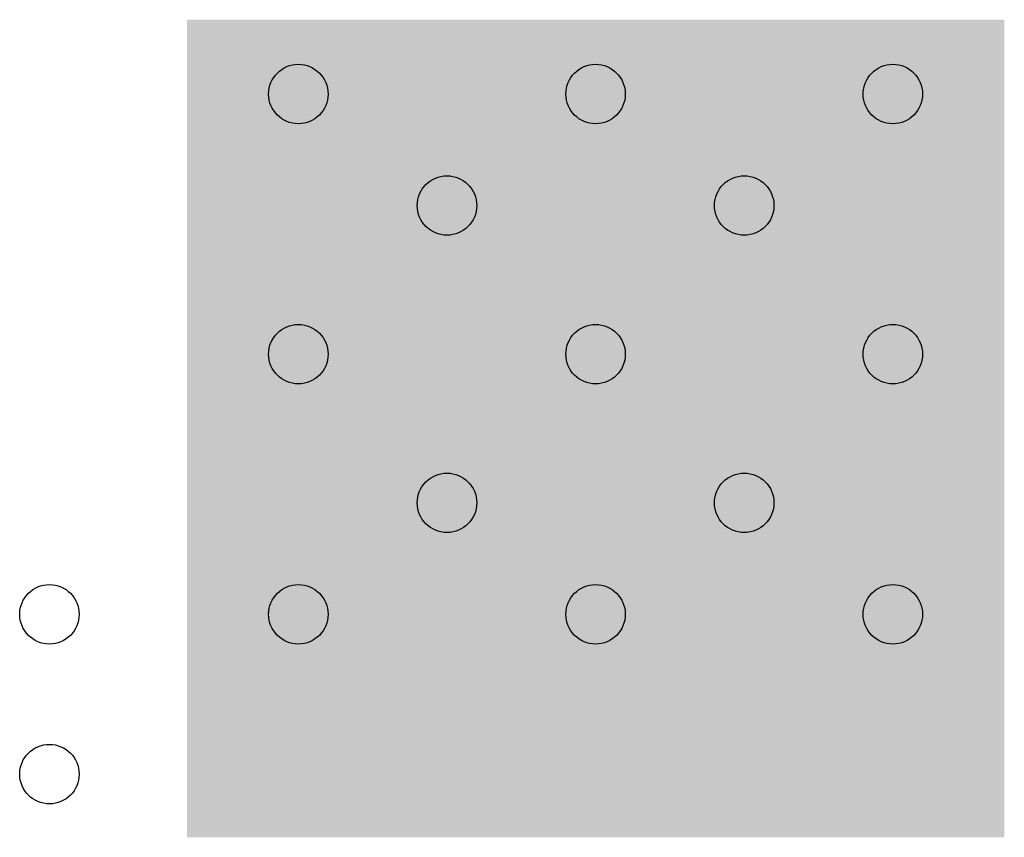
# Model space of a CAD drawing. Extents: x 0 to 23.8, y 0 to 22.7.
# Tile 6 of 14: x 10.6 to 14, y 9.3 to 12.1. Entities that reach past the tile are written whole.
import ezdxf

# ---------------------------------------------------------------- set-up
doc = ezdxf.new("R2010")
doc.units = 0
doc.layers.get('0').update_dxf_attribs({"linetype": 'CONTINUOUS'})
doc.layers.add('XIAOESP32C3_GBS', color=6, linetype='CONTINUOUS')
doc.layers.add('XIAOESP32C3_TXT', color=14, linetype='CONTINUOUS')

# ---------------------------------------------------------------- blocks, each defined once
blk = doc.blocks.new('SQUARE_17')
blk.add_solid([(1.397, 1.397), (1.397, -1.397), (-1.397, 1.397), (-1.397, -1.397)])
blk = doc.blocks.new('ROUND_24')
blk.add_circle((0, 0), 0.1016)

msp = doc.modelspace()

# ---------------------------------------------------------------- block references
at = {"layer": 'XIAOESP32C3_GBS'}
msp.add_blockref('SQUARE_17', (12.61618, 10.69086), dxfattribs=at)
at = {"layer": 'XIAOESP32C3_TXT'}
for p in [(11.60018, 11.83386), (12.61618, 11.83386), (13.63218, 11.83386), (12.10818, 11.45286), (13.12418, 11.45286), (11.60018, 10.94486), (12.61618, 10.94486), (13.63218, 10.94486), (12.10818, 10.43686), (13.12418, 10.43686), (10.74928, 10.05586), (11.60018, 10.05586), (12.61618, 10.05586), (13.63218, 10.05586), (10.74928, 9.50976)]:
    msp.add_blockref('ROUND_24', p, dxfattribs=at)

doc.saveas('drawing.dxf')
